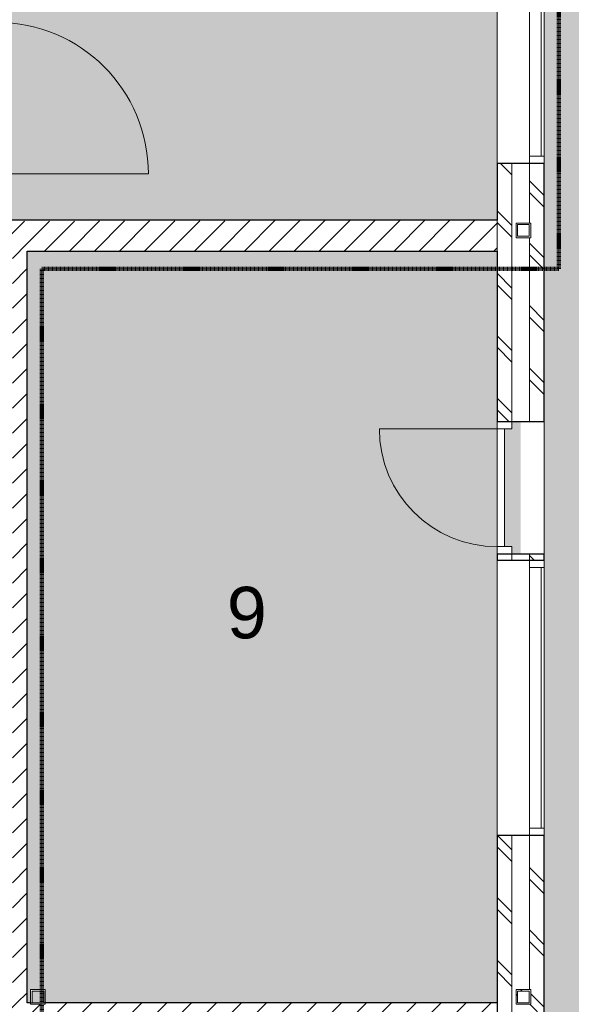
# Model space of a CAD drawing. Header units: millimetres. Extents: x 16156 to 109545, y -1019 to 113498.
# Tile 35 of 50: x 49008 to 52758, y 59332 to 66023. Entities that reach past the tile are written whole.
import ezdxf

# ---------------------------------------------------------------- set-up
doc = ezdxf.new("R2010")
doc.units = ezdxf.units.MM
doc.linetypes.add('Afbreeklijn', pattern=[9, 5, -2, 0, -2])
for name, color, linetype, lineweight in [('A--A2__Ruwbouw', 8, 'Continuous', 15), ('A--AR9__AlgVoorz', 1, 'Continuous', 9), ('A--L$01A__Algemeen', 7, 'Continuous', 9), ('A--L22__Binnenwanden', 2, 'Continuous', 9), ('A--L28__Hoofddraagconstructies', 3, 'Continuous', 9), ('A--L3__Afbouw', 2, 'Continuous', 9), ('A--LD30__DetailPenMiddel', 3, 'Continuous', 9), ('A--LR9__AlgVoorz', 7, 'Continuous', 9), ('A--TR9__AlgVoorz', 1, 'Continuous', 13)]:
    doc.layers.add(name, color=color, linetype=linetype, lineweight=lineweight)
doc.styles.add('Arial', font='arial.ttf', dxfattribs={"height": 350})
pattern_1 = [(45, (0, 0), (-84.85281, 84.85281), [])]
pattern_2 = [(135, (52573.26, 61009.94), (-212.132, -212.132), []), (135, (50373.26, 61009.94), (-212.132, -212.132), [])]

# ---------------------------------------------------------------- blocks, each defined once
blk = doc.blocks.new('32_WI_WB_fixed glass - Ontwerpraam-2250316-DO-Begane grond - Nieuwe situatie - Brandcompartimentering')
at = {"layer": 'A--L3__Afbouw'}
for p, q in [((-911.9, 160), (-961.9, 160)), ((-961.9, 160), (-961.9, 60)), ((911.9, 160), (-911.9, 160)), ((-911.9, 160), (-911.9, 139)), ((-911.9, 60), (-911.9, 160)), ((-911.9, 139), (911.9, 139)), ((911.9, 139), (911.9, 160)), ((911.9, 160), (911.9, 60)), ((961.9, 160), (911.9, 160)), ((961.9, 60), (961.9, 160)), ((-961.9, 60), (-911.9, 60)), ((-911.9, 60), (911.9, 60)), ((911.9, 60), (961.9, 60))]:
    blk.add_line(p, q, dxfattribs=at)
blk = doc.blocks.new('32_WI_WB_fixed glass - Ontwerpraam-2132977-DO-Begane grond - Nieuwe situatie - Brandcompartimentering')
at = {"layer": 'A--L3__Afbouw'}
for p, q in [((-886, 160), (-936, 160)), ((-936, 160), (-936, 60)), ((886, 160), (-886, 160)), ((-886, 160), (-886, 139)), ((-886, 60), (-886, 160)), ((-886, 139), (886, 139)), ((886, 139), (886, 160)), ((886, 160), (886, 60)), ((936, 160), (886, 160)), ((936, 60), (936, 160)), ((-936, 60), (-886, 60)), ((-886, 60), (886, 60)), ((886, 60), (936, 60))]:
    blk.add_line(p, q, dxfattribs=at)
blk = doc.blocks.new('32_DO_WB_vo deur enkel2 - vo 2-2241173-DO-Begane grond - Nieuwe situatie - Brandcompartimentering')
at = {"layer": 'A--L$01A__Algemeen'}
blk.add_line((520, 160), (520, 960), dxfattribs=at)
blk.add_arc((520, 160), 800, 90, 180, dxfattribs=at)
at = {"layer": 'A--L3__Afbouw'}
for p, q in [((-280, 160), (-330, 160)), ((-330, 160), (-330, 60)), ((520, 160), (-280, 160)), ((-280, 160), (-280, 110)), ((-280, 60), (-280, 160)), ((520, 110), (520, 160)), ((570, 160), (520, 160)), ((520, 160), (520, 60)), ((570, 60), (570, 160)), ((-280, 110), (520, 110)), ((-330, 60), (-280, 60)), ((520, 60), (570, 60))]:
    blk.add_line(p, q, dxfattribs=at)
blk = doc.blocks.new('28_11_ARC_stalen_kolom - SHS100x10-1707562-DO-Begane grond - Nieuwe situatie - Brandcompartimentering')
at = {"layer": 'A--L28__Hoofddraagconstructies'}
h = blk.add_hatch(dxfattribs=at)
h.set_pattern_fill('FP_31', color=256, style=0, pattern_type=2)
h.set_pattern_definition([(45, (-52432.26, -59382.44), (-251.4472, 251.4472), []), (45, (-52432.26, -59001.44), (-251.4472, 251.4472), [])])
h.paths.add_polyline_path([(-42.9, -50), (50, -50), (50, 50), (-50, 50), (-50, -50)])
h.paths.add_polyline_path([(-40, 40), (-39, 48.8), (0, 44.4)])
h.paths.add_polyline_path([(-40, -40), (-40, 40), (40, 40), (40, -40), (5.3, -40)])
h.paths.add_polyline_path([(-50, -50), (-31, -41), (0, -44.4), (-42.9, -49.2)])
for p, q in [((50, 50), (-50, 50)), ((-50, 50), (-50, -50)), ((-40, -40), (-40, 40)), ((-40, 40), (40, 40)), ((40, 40), (40, -40)), ((50, -50), (50, 50)), ((-50, -50), (50, -50)), ((40, -40), (-40, -40))]:
    blk.add_line(p, q, dxfattribs=at)
blk = doc.blocks.new('28_11_ARC_stalen_kolom - SHS100x10-V57-DO-Begane grond - Nieuwe situatie - Brandcompartimentering')
at = {"layer": 'A--L28__Hoofddraagconstructies'}
h = blk.add_hatch(dxfattribs=at)
h.set_pattern_fill('FP_38', color=256, style=0, pattern_type=2)
h.set_pattern_definition([(45, (-52432.26, -64591.44), (-251.4472, 251.4472), []), (45, (-52432.26, -64210.44), (-251.4472, 251.4472), [])])
h.paths.add_polyline_path([(50, -50), (47.9, 50), (-50, 50), (-50, -50), (41, -50)])
h.paths.add_polyline_path([(33.1, -40), (-40, -40), (-40, 40), (40, 40), (40, -40)])
for p, q in [((50, 50), (-50, 50)), ((-50, 50), (-50, -50)), ((-40, -40), (-40, 40)), ((-40, 40), (40, 40)), ((40, 40), (40, -40)), ((50, -50), (50, 50)), ((-50, -50), (50, -50)), ((40, -40), (-40, -40))]:
    blk.add_line(p, q, dxfattribs=at)
blk = doc.blocks.new('28_11_ARC_stalen_kolom - SHS100x10-V76-DO-Begane grond - Nieuwe situatie - Brandcompartimentering')
at = {"layer": 'A--L28__Hoofddraagconstructies'}
h = blk.add_hatch(dxfattribs=at)
h.set_pattern_fill('FP_47', color=256, style=0, pattern_type=2)
h.set_pattern_definition([(225, (52432.26, 59382.44), (251.4472, -251.4472), []), (225, (52432.26, 59001.44), (251.4472, -251.4472), [])])
h.paths.add_polyline_path([(50, 50), (31, 41), (43.2, 43.2)])
h.paths.add_polyline_path([(40, -40), (0, -44.4), (47, -47)])
for p, q in [((-50, 50), (50, 50)), ((-50, -50), (-50, 50)), ((-40, 40), (-40, -40)), ((40, 40), (-40, 40)), ((40, -40), (40, 40)), ((50, 50), (50, -50)), ((50, -50), (-50, -50)), ((-40, -40), (40, -40))]:
    blk.add_line(p, q, dxfattribs=at)
blk = doc.blocks.new('28_11_ARC_stalen_kolom - SHS100x10-2064055-DO-Begane grond - Nieuwe situatie - Brandcompartimentering')
at = {"layer": 'A--L28__Hoofddraagconstructies'}
for p, q in [((-50, 50), (50, 50)), ((-50, -50), (-50, 50)), ((-40, 40), (-40, -40)), ((40, 40), (-40, 40)), ((40, -40), (40, 40)), ((50, 50), (50, -50)), ((50, -50), (-50, -50)), ((-40, -40), (40, -40))]:
    blk.add_line(p, q, dxfattribs=at)
blk = doc.blocks.new('N_operation - N_operation-2542180-DO-Begane grond - Nieuwe situatie - Brandcompartimentering')
at = {"layer": 'A--L$01A__Algemeen', "color": 9}
blk.add_line((515, 20), (515, 1050), dxfattribs=at)
blk.add_arc((515, 20), 1030, 90, 180, dxfattribs=at)

msp = doc.modelspace()

# ---------------------------------------------------------------- hatches: boundary and pattern name
at = {"layer": 'A--A2__Ruwbouw', "lineweight": 9}
h = msp.add_hatch(dxfattribs=at)
h.set_pattern_fill('FP_10', color=256, angle=45, style=0, pattern_type=2)
h.set_pattern_definition(pattern_2)
h.paths.add_polyline_path([(52353.3, 46841.4), (52353.3, 53403.5), (52253.3, 53403.5), (52253.3, 46841.4)])
h.paths.add_polyline_path([(52353.3, 54938.4), (52353.3, 56446.4), (52253.3, 56446.4), (52253.3, 54938.4)])
h.paths.add_polyline_path([(52353.3, 57865.5), (52353.3, 57876.4), (52253.3, 57871), (52253.3, 57865.5), (52303.3, 57865.5)])
h.paths.add_polyline_path([(52253.3, 58776.4), (52353.3, 58776.4), (52353.3, 60479.5), (52253.3, 60479.5), (52253.3, 58909.6)])
h.paths.add_polyline_path([(52303.3, 62351.5), (52353.3, 62351.5), (52353.3, 62392.4), (52253.3, 62392.4), (52253.3, 62351.5)])
h.paths.add_polyline_path([(52353.3, 63292.4), (52353.3, 65046.6), (52253.3, 65046.6), (52253.3, 63292.4)])
h.paths.add_polyline_path([(52353.3, 66970.4), (52353.3, 68028.6), (52253.3, 68028.6), (52253.3, 66970.4)])
h.paths.add_polyline_path([(52253.3, 69952.4), (52353.3, 69952.4), (52353.3, 71042.9), (52253.3, 71042.9)])
h.paths.add_polyline_path([(52353.3, 72966.7), (52353.3, 75271.4), (52253.3, 75271.4), (52253.3, 72966.7)])
h = msp.add_hatch(dxfattribs=at)
h.set_pattern_fill('FP_10', color=256, angle=45, style=0, pattern_type=2)
h.set_pattern_definition(pattern_2)
h.paths.add_polyline_path([(52573.3, 46841.4), (52573.3, 53403.5), (52473.3, 53403.5), (52473.3, 46841.4)])
h.paths.add_polyline_path([(52573.3, 54938.4), (52573.3, 56446.4), (52473.3, 56446.4), (52473.3, 54938.4)])
h.paths.add_polyline_path([(52573.3, 57865.5), (52573.3, 57876.4), (52473.3, 57871), (52473.3, 57865.5)])
h.paths.add_polyline_path([(52473.3, 58776.4), (52573.3, 58776.4), (52573.3, 60479.5), (52473.3, 60479.5), (52473.3, 59432.4), (52482.3, 59432.4), (52482.3, 59332.4), (52473.3, 59332.4), (52473.3, 58909.6)])
h.paths.add_polyline_path([(52573.3, 62351.5), (52573.3, 62392.4), (52473.3, 62392.4), (52473.3, 62351.5)])
h.paths.add_polyline_path([(52473.3, 63292.4), (52573.3, 63292.4), (52573.3, 65046.6), (52473.3, 65046.6), (52480.2, 64641.4), (52482.3, 64641.4), (52482.3, 64541.4), (52473.3, 64537.4), (52473.3, 63458.6)])
h.paths.add_polyline_path([(52573.3, 66970.4), (52573.3, 68028.6), (52473.3, 68028.6), (52473.3, 66970.4)])
h.paths.add_polyline_path([(52473.3, 69952.4), (52573.3, 69952.4), (52573.3, 71042.9), (52473.3, 71042.9), (52473.3, 70321.4), (52482.3, 70321.4), (52482.3, 70221.4), (52473.3, 70221.4)])
h.paths.add_polyline_path([(52573.3, 72966.7), (52573.3, 75271.4), (52473.3, 75271.4), (52473.3, 72966.7)])
h = msp.add_hatch(dxfattribs=at)
h.set_pattern_fill('FP_1', color=256, angle=45, style=0, pattern_type=2)
h.set_pattern_definition(pattern_1)
h.paths.add_polyline_path([(48825.8, 64451.4), (48958.3, 64451.4), (48958.3, 64537.4), (49058.3, 64537.4), (49058.3, 64451.4), (52253.3, 64451.4), (52253.3, 64661.4), (48825.8, 64653.9), (48825.8, 64537.4)])
h.paths.add_polyline_path([(48853.3, 64541.4), (48853.3, 64641.4), (48953.3, 64641.4), (48953.2, 64541.4), (48863.3, 64541.4)])
h.paths.add_polyline_path([(48940.4, 64551.4), (48943.3, 64551.5), (48943.3, 64631.4), (48863.3, 64626.3), (48863.3, 64551.4), (48938.3, 64551.4)])
h = msp.add_hatch(dxfattribs=at)
h.set_pattern_fill('FP_1', color=256, angle=45, style=0, pattern_type=2)
h.set_pattern_definition(pattern_1)
h.paths.add_polyline_path([(49058.3, 59341.4), (49058.3, 64537.4), (48958.3, 64533.6), (48958.3, 59341.4)])
h = msp.add_hatch(dxfattribs=at)
h.set_pattern_fill('FP_2', color=256, angle=45, style=0, pattern_type=2)
h.set_pattern_definition(pattern_1)
h.paths.add_polyline_path([(49779.5, 59131.4), (52253.3, 59131.4), (52253.3, 59341.4), (49182.3, 59341.4), (49182.3, 59332.4), (49082.3, 59339.9), (49082.3, 59341.4), (44634.3, 59341.4), (44634.3, 59131.4), (49182.3, 59131.4)])
at = {"layer": 'A--AR9__AlgVoorz'}
msp.add_hatch(color=254, dxfattribs=at).paths.add_polyline_path([(52573.3, 46848.4), (57853.3, 46848.4), (57853.3, 53734.4), (57952, 53734.4), (56844.6, 70960.5), (55932, 70903), (55725.6, 74257.3), (53798.3, 74133.4), (53798.3, 75266.4), (52573.3, 75266.4), (52573.3, 46968.4)])
h = msp.add_hatch(color=254, dxfattribs=at)
h.paths.add_polyline_path([(48615.8, 73863.4), (48615.8, 73925.9), (48605.8, 73925.9), (48607.4, 73875.9)])
h.paths.add_polyline_path([(48863.3, 66040.9), (48800.8, 66040.9), (48807.7, 66030.9), (48853.3, 66034.3)])
h.paths.add_polyline_path([(48863.3, 64940.9), (48848.3, 64950.9), (48800.8, 64950.9), (48800.8, 64940.9), (48853.3, 64940.9)])
h.paths.add_polyline_path([(52253.3, 64661.4), (52253.3, 73863.4), (48582.8, 73863.4), (48580.8, 73915.4), (48565.8, 73915.4), (48565.8, 73925.9), (47565.8, 73925.9), (47565.8, 73915.4), (47548.8, 73915.4), (47548.8, 73863.4), (47465.8, 73863.4), (47465.8, 66165.9), (48863.3, 66165.9), (48863.3, 66007.9), (48811.3, 66007.9), (48811.3, 65990.9), (48800.8, 65989.3), (48800.8, 64990.9), (48811.3, 64990.9), (48813.3, 64973.9), (48863.3, 64973.9), (48863.3, 64661.4), (52168.1, 64661.4)])
h.paths.add_polyline_path([(48853.3, 64975.9), (48813.3, 64975.9), (48813.3, 66005.9), (48853.3, 66005.9), (48853.3, 65552.8)])
h.paths.add_polyline_path([(47453.3, 66153.4), (47465.8, 66165.9), (47453.3, 66162.2)])
h.paths.add_polyline_path([(47453.3, 73863.4), (47465.8, 73863.4), (47453.3, 73875.9)])
h.paths.add_polyline_path([(47515.8, 73863.4), (47525.8, 73878.4), (47525.8, 73925.9), (47515.8, 73920), (47515.8, 73875.9)])
h.paths.add_polyline_path([(48580.8, 73873.4), (47550.8, 73878.4), (47550.8, 73913.4), (48580.8, 73909.1), (48580.8, 73875.9)])
h = msp.add_hatch(color=254, dxfattribs=at)
h.paths.add_polyline_path([(49779.5, 59341.4), (52253.3, 59341.4), (52253.3, 64451.4), (49058.3, 64451.4), (49058.3, 59341.4), (49082.3, 59342.4), (49082.3, 59432.4), (49182.3, 59432.4), (49182.3, 59341.4)])
h.paths.add_polyline_path([(49172.3, 59342.4), (49172.3, 59422.4), (49092.3, 59422.4), (49092.3, 59342.4)])
h.paths.add_polyline_path([(52413.3, 62392.4), (52413.3, 63292.4), (52353.3, 63292.4), (52353.3, 63242.4), (52303.3, 63242.4), (52303.3, 62442.4), (52353.3, 62442.4), (52353.3, 62392.4)])

# ---------------------------------------------------------------- linework, layer by layer
at = {"layer": 'A--L22__Binnenwanden'}
for p, q in [((52253.3, 65046.6), (52253.3, 66970.4)), ((52253.3, 60479.5), (52253.3, 62351.5))]:
    msp.add_line(p, q, dxfattribs=at)
at = {"layer": 'A--L22__Binnenwanden', "lineweight": 30}
for p, q in [((52573.3, 65046.6), (52253.3, 65046.6)), ((52253.3, 65046.6), (52253.3, 64661.4)), ((52573.3, 63292.4), (52573.3, 65046.6)), ((52253.3, 64661.4), (48825.8, 64661.4)), ((49058.3, 59341.4), (49058.3, 64451.4)), ((49058.3, 64451.4), (52253.3, 64451.4)), ((52253.3, 64451.4), (52253.3, 63292.4)), ((52253.3, 63292.4), (52573.3, 63292.4)), ((52573.3, 62392.4), (52253.3, 62392.4)), ((52253.3, 62392.4), (52253.3, 62351.5)), ((52573.3, 62351.5), (52573.3, 62392.4)), ((52253.3, 62351.5), (52573.3, 62351.5)), ((52573.3, 60479.5), (52253.3, 60479.5)), ((52253.3, 60479.5), (52253.3, 58776.4)), ((52573.3, 58776.4), (52573.3, 60479.5)), ((49083.3, 59341.4), (49058.3, 59341.4)), ((52253.3, 59341.4), (49181.3, 59341.4))]:
    msp.add_line(p, q, dxfattribs=at)
at = {"layer": 'A--L22__Binnenwanden', "lineweight": 15}
for p, q in [((52353.3, 63292.4), (52353.3, 65046.6)), ((52473.3, 64641.4), (52473.3, 65046.6)), ((52253.3, 64451.4), (52253.3, 64661.4)), ((52473.3, 63292.4), (52473.3, 64541.4)), ((52353.3, 62351.5), (52353.3, 62392.4)), ((52473.3, 62351.5), (52473.3, 62392.4)), ((52353.3, 58776.4), (52353.3, 60479.5)), ((52473.3, 59432.4), (52473.3, 60479.5))]:
    msp.add_line(p, q, dxfattribs=at)
at = {"layer": 'A--LD30__DetailPenMiddel', "linetype": 'Afbreeklijn', "lineweight": 100}
for p, q in [((52673.3, 76611.4), (52673.3, 64331.4)), ((52673.3, 64331.4), (49158.3, 64331.4)), ((49158.3, 64331.4), (49158.3, 59031.4))]:
    msp.add_line(p, q, dxfattribs=at)
at = {"layer": 'A--LD30__DetailPenMiddel'}
msp.add_line((52573.3, 62392.4), (52573.3, 63292.4), dxfattribs=at)
msp.add_line((52573.3, 62392.4), (52573.3, 63292.4), dxfattribs=at)
msp.add_line((52573.3, 62392.4), (52573.3, 63292.4), dxfattribs=at)
msp.add_line((52573.3, 62392.4), (52573.3, 63292.4), dxfattribs=at)
at = {"layer": 'A--LR9__AlgVoorz', "flags": 128}
for points in [[(52758.3, 75266.4), (52573.3, 75266.4), (52573.3, 54938.4), (52573.3, 53403.5), (52573.3, 46848.4), (57853.3, 46848.4), (57853.3, 51979), (57853.3, 53629.4), (57958.2, 53638.3), (56844.6, 70960.5), (56112.2, 70914.3), (55932, 70903), (55921.2, 71083.2), (55731.5, 74257.7), (53798.3, 74133.4), (53798.3, 75266.4), (53658.3, 75266.4)], [(48948.3, 64661.4), (52253.3, 64661.4), (52253.3, 73863.4), (48510.6, 73863.4), (47465.8, 73863.4), (47465.8, 66165.9), (48863.3, 66165.9), (48863.3, 64661.4)], [(49058.3, 64451.4), (49058.3, 59341.4), (52253.3, 59341.4), (52253.3, 64451.4)]]:
    msp.add_lwpolyline(points, close=True, dxfattribs=at)

# ---------------------------------------------------------------- block references
at = {"layer": 'A--L$01A__Algemeen', "color": 9, "rotation": 270}
msp.add_blockref('N_operation - N_operation-2542180-DO-Begane grond - Nieuwe situatie - Brandcompartimentering', (48833.3, 65490.9), dxfattribs=at)
at = {"layer": 'A--L28__Hoofddraagconstructies'}
for name, p in [('28_11_ARC_stalen_kolom - SHS100x10-V57-DO-Begane grond - Nieuwe situatie - Brandcompartimentering', (52432.3, 64591.4)), ('28_11_ARC_stalen_kolom - SHS100x10-1707562-DO-Begane grond - Nieuwe situatie - Brandcompartimentering', (52432.3, 59382.4))]:
    msp.add_blockref(name, p, dxfattribs=at)
at = {"layer": 'A--L28__Hoofddraagconstructies', "rotation": 180}
for name, p in [('28_11_ARC_stalen_kolom - SHS100x10-2064055-DO-Begane grond - Nieuwe situatie - Brandcompartimentering', (49132.3, 59382.4)), ('28_11_ARC_stalen_kolom - SHS100x10-V76-DO-Begane grond - Nieuwe situatie - Brandcompartimentering', (52432.3, 59382.4))]:
    msp.add_blockref(name, p, dxfattribs=at)
at = {"layer": 'A--L3__Afbouw'}
for name, p, rotation in [('32_WI_WB_fixed glass - Ontwerpraam-2250316-DO-Begane grond - Nieuwe situatie - Brandcompartimentering', (52413.3, 66008.5), 269.9999999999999), ('32_DO_WB_vo deur enkel2 - vo 2-2241173-DO-Begane grond - Nieuwe situatie - Brandcompartimentering', (52413.3, 62722.4), 89.9999999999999), ('32_WI_WB_fixed glass - Ontwerpraam-2132977-DO-Begane grond - Nieuwe situatie - Brandcompartimentering', (52413.3, 61415.5), 269.9999999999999)]:
    msp.add_blockref(name, p, dxfattribs=dict(at, rotation=rotation))

# ---------------------------------------------------------------- texts
at = {"layer": 'A--TR9__AlgVoorz', "insert": (50416.4, 62169.3), "char_height": 350, "width": 336.709, "attachment_point": 1, "style": 'Arial'}
msp.add_mtext('9', dxfattribs=at)

doc.saveas('drawing.dxf')
